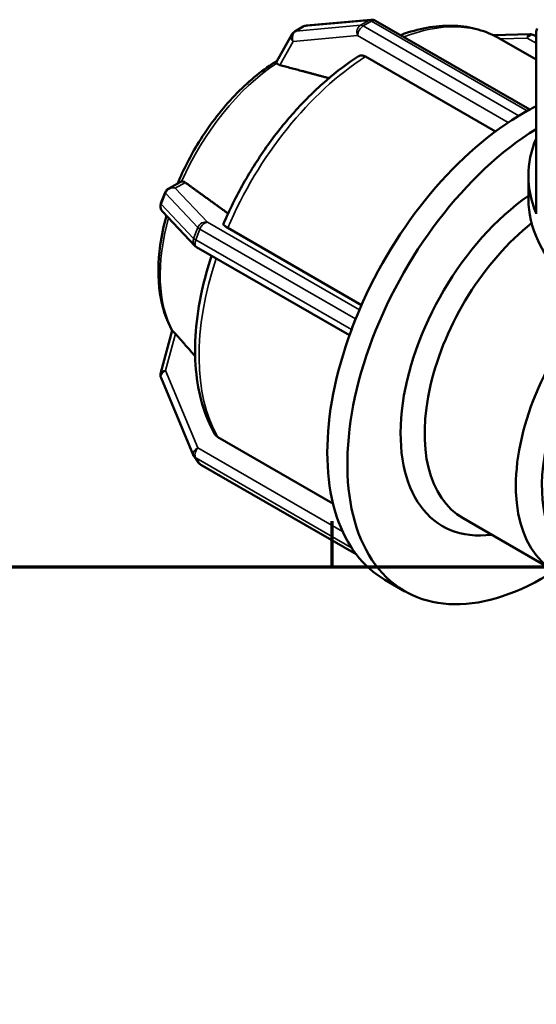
# Model space of a CAD drawing. Header units: millimetres. Extents: x 0 to 898, y -252 to 633.
# Tile 12 of 14: x 677 to 716, y 541 to 615. Entities that reach past the tile are written whole.
import ezdxf

# ---------------------------------------------------------------- set-up
doc = ezdxf.new("R2010")
doc.units = ezdxf.units.MM
for name, color, linetype, lineweight in [('Border (ANSI)', 7, 'Continuous', 70), ('Visible (ANSI)', 7, 'Continuous', 50), ('Visible Narrow (ANSI)', 7, 'Continuous', 35)]:
    doc.layers.add(name, color=color, linetype=linetype, lineweight=lineweight)

# ---------------------------------------------------------------- blocks, each defined once
blk = doc.blocks.new('Borders Default Border')
at = {"layer": 'Border (ANSI)'}
blk.add_line((700.833, 574), (700.833, 577.448), dxfattribs=at)
at = {"layer": 'Border (ANSI)', "flags": 128}
blk.add_lwpolyline([(20, 20), (20, 574), (821, 574), (821, 20), (20, 20)], dxfattribs=at)

msp = doc.modelspace()

# ---------------------------------------------------------------- linework, layer by layer
at = {"layer": 'Visible (ANSI)'}
for p, q in [((698.866, 615.019), (703.758, 615.467)), ((704.112, 615.389), (715.808, 608.654)), ((697.762, 614.35), (696.596, 612.287)), ((697.985, 614.575), (698.621, 614.941)), ((715.809, 614.368), (713.067, 614.284)), ((716.288, 600.838), (716.288, 614.494)), ((716.288, 612.45), (713.519, 614.045)), ((716.288, 614.195), (716.127, 614.288)), ((713.202, 606.991), (703.345, 612.667)), ((715.306, 608.375), (714.988, 608.192)), ((715.624, 608.558), (715.306, 608.375)), ((689.285, 603.153), (688.427, 602.683)), ((715.71, 601.87), (715.71, 603.628)), ((687.837, 601.553), (688.156, 602.374)), ((690.406, 598.331), (687.96, 600.924)), ((692.903, 599.683), (703.049, 593.84)), ((702.134, 591.549), (690.543, 598.223)), ((702.605, 592.796), (702.446, 592.385)), ((688.692, 591.909), (687.818, 588.72)), ((702.446, 592.385), (702.287, 591.975)), ((687.843, 588.33), (690.289, 582.471)), ((692.161, 583.828), (700.886, 578.803)), ((690.67, 581.904), (690.352, 582.358)), ((702.647, 574.942), (690.862, 581.729)), ((717.667, 573.691), (710.752, 577.674)), ((702.287, 575.444), (702.446, 575.217)), ((702.446, 575.217), (702.605, 574.99)), ((706.346, 572.133), (704.826, 573.008))]:
    msp.add_line(p, q, dxfattribs=at)
for centre, start, end in [((703.813, 614.87), 60.06401, 95.23725), ((698.284, 614.055), 119.93599, 150.52501), ((698.92, 614.421), 95.23725, 119.93599), ((715.828, 613.768), 60.06401, 91.75008), ((716.888, 614.494), 148.31817, 180), ((688.715, 602.157), 118.73585, 158.80211), ((688.397, 601.336), 158.80211, 223.33003), ((690.843, 598.743), 223.33003, 240.06401), ((688.397, 588.561), 164.66995, 202.66139), ((690.843, 582.702), 202.66139, 215.02709), ((691.161, 582.248), 215.02709, 240.06401)]:
    msp.add_arc(centre, 0.6, start, end, dxfattribs=at)
for centre, major_axis, ratio, start_param, end_param in [((715.306, 591.207), (10.48, 18.198), 0.578093, 0.783464, 0.80924), ((715.306, 591.207), (10.48, 18.198), 0.578093, 0.757689, 0.783464), ((715.624, 608.068), (0.299, 0.52), 0.578093, 0.630831, 0.783464), ((715.306, 591.207), (10.48, 18.198), 0.578093, 0.717233, 0.757689), ((715.306, 591.207), (10.48, 18.198), 0.578093, 0.80924, 1.804887), ((714.988, 607.701), (0.299, 0.52), 0.578093, 0.783464, 0.936098), ((716.826, 590.331), (-10.48, -18.198), 0.578093, 3.961263, 7.124256), ((736.71, 603.628), (-21, 0), 0.575862, 6.04789, 6.519209), ((716.826, 590.331), (-7.63, -13.25), 0.578093, 4.028478, 6.696907), ((736.71, 601.87), (-21, 0), 0.575862, 0, 3.141593), ((716.888, 600.838), (-0.6, 0), 0.575862, 0, 0.109166), ((716.888, 600.838), (-0.6, 0), 0.575862, 0.109166, 0.261799), ((717.738, 589.806), (-6.986, -12.132), 0.578093, 4.106392, 6.283185), ((724.654, 585.823), (-6.986, -12.132), 0.578093, 4.335623, 6.734212), ((715.306, 591.207), (10.48, 18.198), 0.578093, 1.804887, 1.830662), ((702.972, 592.762), (0.299, 0.52), 0.578093, 1.678028, 1.830662), ((725.644, 585.253), (-6.288, -10.919), 0.578093, 4.294621, 6.283185), ((715.306, 591.207), (10.48, 18.198), 0.578093, 1.830662, 1.856437), ((702.654, 591.941), (0.299, 0.52), 0.578093, 1.830662, 1.983296), ((715.306, 591.207), (-10.48, -18.198), 0.578093, 4.99803, 5.993677), ((702.654, 575.901), (-0.299, -0.52), 0.578093, 5.866819, 6.019452), ((715.306, 591.207), (-10.48, -18.198), 0.578093, 5.993677, 6.019452), ((715.306, 591.207), (-10.48, -18.198), 0.578093, 6.019452, 6.045228), ((702.972, 575.447), (-0.299, -0.52), 0.578093, 6.019452, 6.172086), ((715.306, 591.207), (-10.48, -18.198), 0.578093, 6.045228, 6.283185)]:
    msp.add_ellipse(centre, major_axis=major_axis, ratio=ratio, start_param=start_param, end_param=end_param, dxfattribs=at)
for points, knots in [([(705.998, 614.304), (706.1, 614.341), (706.202, 614.377), (706.954, 614.632), (707.601, 614.795), (708.877, 614.996), (709.506, 615.034), (710.731, 614.979), (711.327, 614.886), (712.468, 614.565), (713.012, 614.337), (713.519, 614.045)], [0.1790335, 0.1790335, 0.1790335, 0.1790335, 0.2018071, 0.2018071, 0.3472214, 0.3472214, 0.4926358, 0.4926358, 0.6380501, 0.6380501, 0.7834645, 0.7834645, 0.7834645, 0.7834645]), ([(689.1, 603.052), (689.548, 604.124), (690.09, 605.177), (691.461, 607.396), (692.327, 608.536), (694.209, 610.55), (695.224, 611.423), (696.388, 612.192), (696.507, 612.268), (696.627, 612.341)], [5.2788381, 5.2788381, 5.2788381, 5.2788381, 5.5493659, 5.5493659, 5.8790399, 5.8790399, 6.2099681, 6.2099681, 6.2476023, 6.2476023, 6.2476023, 6.2476023]), ([(692.584, 599.99), (693.031, 601.034), (693.541, 602.066), (694.67, 604.071), (695.289, 605.043), (696.617, 606.897), (697.326, 607.779), (698.811, 609.421), (699.588, 610.183), (701.183, 611.56), (702.003, 612.175), (702.833, 612.707)], [5.2928178, 5.2928178, 5.2928178, 5.2928178, 5.4795885, 5.4795885, 5.6663591, 5.6663591, 5.8531298, 5.8531298, 6.0399005, 6.0399005, 6.2266711, 6.2266711, 6.2266711, 6.2266711]), ([(696.619, 612.164), (696.606, 612.182), (696.597, 612.2), (696.582, 612.244), (696.584, 612.266), (696.596, 612.287)], [-0.18099509, -0.18099509, -0.18099509, -0.18099509, -0.16547737, -0.16547737, -0.13880317, -0.13880317, -0.13880317, -0.13880317]), ([(696.853, 612.029), (696.848, 612.03), (696.843, 612.031), (696.838, 612.033), (696.772, 612.051), (696.711, 612.079), (696.647, 612.128), (696.631, 612.145), (696.619, 612.164)], [0.42178941, 0.42178941, 0.42178941, 0.42178941, 0.42390332, 0.42390332, 0.42390332, 0.45350738, 0.45350738, 0.4669492, 0.4669492, 0.4669492, 0.4669492]), ([(703.345, 612.667), (703.258, 612.717), (703.155, 612.753), (702.994, 612.768), (702.907, 612.751), (702.841, 612.713), (702.837, 612.71), (702.833, 612.707)], [0, 0, 0, 0, 0.03700516, 0.03700516, 0.0740396, 0.0740396, 0.07653286, 0.07653286, 0.07653286, 0.07653286]), ([(689.405, 603.194), (689.435, 603.199), (689.466, 603.2), (689.563, 603.19), (689.625, 603.165), (689.678, 603.129), (689.682, 603.127), (689.685, 603.124), (689.689, 603.121)], [0.38085743, 0.38085743, 0.38085743, 0.38085743, 0.39429925, 0.39429925, 0.42390332, 0.42390332, 0.42390332, 0.42601722, 0.42601722, 0.42601722, 0.42601722]), ([(688.7, 591.895), (688.227, 592.723), (687.917, 593.688), (687.596, 595.871), (687.609, 597.104), (687.891, 599.116), (688.048, 599.862), (688.255, 600.613)], [4.2508779, 4.2508779, 4.2508779, 4.2508779, 4.5570383, 4.5570383, 4.8866754, 4.8866754, 5.0748294, 5.0748294, 5.0748294, 5.0748294]), ([(692.585, 599.989), (692.58, 599.979), (692.579, 599.967), (692.591, 599.924), (692.628, 599.878), (692.731, 599.791), (692.816, 599.733), (692.903, 599.683)], [-0.08918716, -0.08918716, -0.08918716, -0.08918716, -0.0740396, -0.0740396, -0.03700516, -0.03700516, 0, 0, 0, 0]), ([(691.927, 584.058), (691.526, 584.745), (691.205, 585.507), (690.727, 587.148), (690.569, 588.028), (690.411, 589.876), (690.411, 590.846), (690.565, 592.844), (690.719, 593.873), (691.137, 595.796), (691.38, 596.685), (691.672, 597.574)], [4.2446283, 4.2446283, 4.2446283, 4.2446283, 4.4315413, 4.4315413, 4.6184543, 4.6184543, 4.8053674, 4.8053674, 4.9922804, 4.9922804, 5.1497329, 5.1497329, 5.1497329, 5.1497329]), ([(688.741, 591.851), (688.756, 591.839), (688.773, 591.824), (688.833, 591.766), (688.884, 591.713), (688.935, 591.655), (688.939, 591.651), (688.943, 591.647), (688.947, 591.643)], [0.38085743, 0.38085743, 0.38085743, 0.38085743, 0.39429925, 0.39429925, 0.42390332, 0.42390332, 0.42390332, 0.42601722, 0.42601722, 0.42601722, 0.42601722]), ([(691.927, 584.058), (691.93, 584.053), (691.933, 584.047), (691.988, 583.959), (692.073, 583.878), (692.161, 583.828)], [-0.03946924, -0.03946924, -0.03946924, -0.03946924, -0.03700516, -0.03700516, 0, 0, 0, 0])]:
    msp.add_open_spline(points, degree=3, knots=knots, dxfattribs=at)
for points, weights in [([(700.583, 611.039), (698.625, 611.559), (696.853, 612.029)], [1.00103206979, 1.00190488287, 1.00030362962]), ([(689.689, 603.121), (691.22, 602.015), (692.933, 600.777)], [1.00030362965, 1.00210717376, 1.00077205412]), ([(688.947, 591.643), (689.671, 590.826), (690.435, 589.964)], [1.00030362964, 1.00115638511, 1.00130745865])]:
    msp.add_rational_spline(points, weights, degree=2, dxfattribs=at)
for points in [[(689.285, 603.153), (689.32, 603.173), (689.36, 603.187), (689.405, 603.194)], [(688.7, 591.895), (688.707, 591.883), (688.72, 591.868), (688.741, 591.851)]]:
    msp.add_open_spline(points, degree=3, dxfattribs=at)
at = {"layer": 'Visible Narrow (ANSI)'}
for p, q in [((702.964, 615.05), (698.072, 614.602)), ((698.708, 614.968), (703.6, 615.416)), ((703.6, 615.416), (702.964, 615.05)), ((703.176, 614.994), (703.813, 615.36)), ((703.813, 615.36), (715.624, 608.558)), ((698.072, 614.602), (698.708, 614.968)), ((714.988, 608.192), (703.176, 614.994)), ((696.853, 612.029), (697.86, 613.81)), ((697.86, 613.81), (702.752, 614.259)), ((702.752, 614.259), (714.18, 607.678)), ((713.583, 614.009), (715.616, 614.071)), ((715.616, 614.071), (716.288, 613.683)), ((688.927, 602.704), (689.689, 603.121)), ((691.373, 600.111), (688.927, 602.704)), ((687.866, 601.487), (688.185, 602.308)), ((688.185, 602.308), (690.631, 599.715)), ((690.313, 598.895), (687.866, 601.487)), ((702.891, 593.478), (691.373, 600.111)), ((690.631, 599.715), (690.313, 598.895)), ((690.475, 598.777), (690.794, 599.597)), ((690.794, 599.597), (702.605, 592.796)), ((702.287, 591.975), (690.475, 598.777)), ((688.185, 588.864), (688.947, 591.643)), ((690.631, 583.005), (688.185, 588.864)), ((701.612, 576.682), (690.631, 583.005)), ((690.794, 581.792), (690.475, 582.246)), ((690.475, 582.246), (702.287, 575.444)), ((702.605, 574.99), (690.794, 581.792))]:
    msp.add_line(p, q, dxfattribs=at)
for centre, major_axis, ratio, start_param, end_param in [((703.176, 614.503), (-0.055, 0.597), 0.788574, 0.347928, 1.918725), ((703.176, 614.503), (-0.299, 0.52), 0.578093, 5.499721, 6.02332), ((703.813, 614.87), (-0.055, 0.597), 0.788574, 0, 0.347928), ((703.813, 614.87), (-0.299, 0.52), 0.578093, 5.499721, 6.02332), ((703.813, 614.87), (0.299, 0.52), 0.578093, 0, 0.783464), ((704.088, 597.667), (9.432, 16.378), 0.578093, 0, 0.621081), ((698.284, 614.055), (-0.522, 0.295), 0.77213, 0, 1.142603), ((698.284, 614.055), (-0.055, 0.597), 0.788574, 0.347928, 1.918725), ((698.284, 614.055), (-0.299, 0.52), 0.578093, 6.02332, 6.283185), ((698.92, 614.421), (-0.299, 0.52), 0.578093, 6.02332, 6.283185), ((698.92, 614.421), (-0.055, 0.597), 0.788574, 0, 0.347928), ((703.176, 614.503), (0.299, 0.52), 0.578093, 0.783464, 2.354261), ((715.828, 613.768), (-0.018, 0.6), 0.394287, 0, 1.029811), ((715.828, 613.768), (0.299, 0.52), 0.578093, 0, 1.307063), ((716.888, 614.494), (-0.6, 0), 0.575862, 0, 0.261799), ((697.282, 601.586), (6.707, 11.646), 0.578093, 0.853384, 1.760742), ((704.088, 597.667), (9.432, 16.378), 0.578093, 0.839049, 1.775078), ((688.715, 602.157), (-0.559, 0.217), 0.209664, 0, 0.414609), ((688.715, 602.157), (0.436, 0.412), 0.89493, 0.489158, 2.059954), ((688.715, 602.157), (-0.288, 0.526), 0.962916, 5.393126, 6.283185), ((688.397, 601.336), (-0.436, -0.412), 0.89493, 5.201547, 6.283185), ((688.397, 601.336), (-0.559, 0.217), 0.209664, 0, 0.414609), ((697.282, 601.586), (-6.707, -11.646), 0.578093, 5.127253, 5.949532), ((691.161, 599.564), (-0.436, -0.412), 0.89493, 3.63075, 5.201547), ((691.161, 599.564), (0.299, 0.52), 0.578093, 0.259866, 1.830662), ((691.161, 599.564), (0.559, -0.217), 0.209664, 3.556202, 4.079801), ((690.843, 598.743), (-0.436, -0.412), 0.89493, 5.201547, 6.283185), ((690.843, 598.743), (-0.559, 0.217), 0.209664, 0.414609, 0.938208), ((690.843, 598.743), (-0.299, -0.52), 0.578093, 4.972255, 6.283185), ((704.088, 597.667), (-9.432, -16.378), 0.578093, 5.050918, 5.963868), ((688.397, 588.561), (-0.554, -0.231), 0.607, 4.844688, 6.283185), ((688.397, 588.561), (-0.579, 0.159), 0.446414, 5.206593, 6.283185), ((690.843, 582.702), (-0.554, -0.231), 0.607, 4.844688, 6.283185), ((690.843, 582.702), (-0.299, -0.52), 0.578093, 4.448656, 6.019452), ((690.843, 582.702), (-0.491, -0.344), 0.787757, 0, 0.35258), ((691.161, 582.248), (-0.491, -0.344), 0.787757, 0, 0.35258), ((691.161, 582.248), (-0.299, -0.52), 0.578093, 6.019452, 6.283185)]:
    msp.add_ellipse(centre, major_axis=major_axis, ratio=ratio, start_param=start_param, end_param=end_param, dxfattribs=at)

# ---------------------------------------------------------------- block references
msp.add_blockref('Borders Default Border', (0, 0))

doc.saveas('drawing.dxf')
